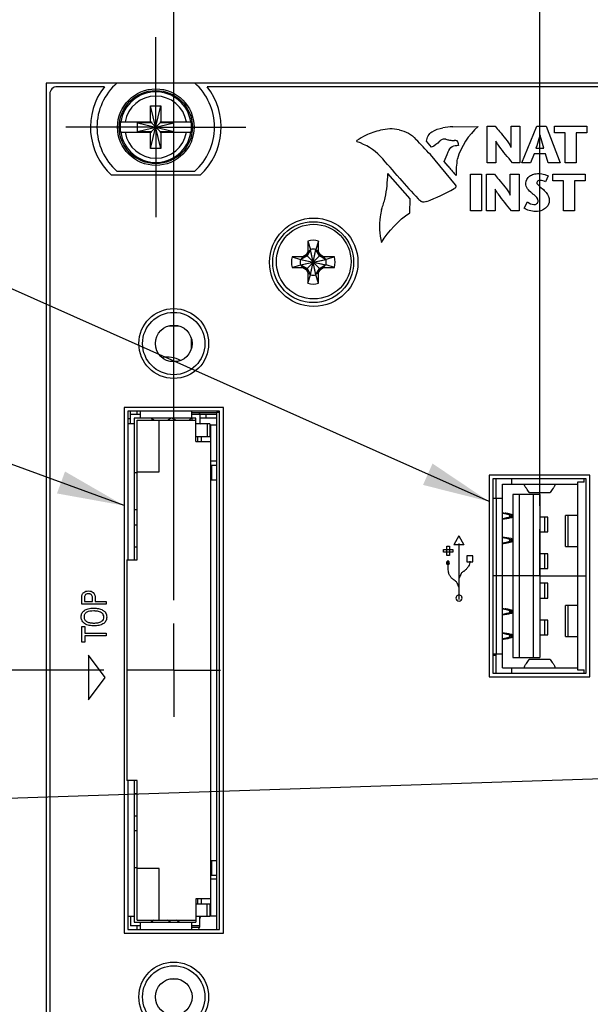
# Model space of a CAD drawing. Header units: inches. Extents: x 0.2 to 16.8, y 0.2 to 10.8.
# Tile 5 of 19: x 5.8 to 7.3, y 5.7 to 8.4. Entities that reach past the tile are written whole.
import ezdxf

# ---------------------------------------------------------------- set-up
doc = ezdxf.new("R2010")
doc.units = ezdxf.units.IN
doc.header["$LTSCALE"] = 0.935
doc.header["$MEASUREMENT"] = 0
doc.linetypes.add('CENTER', pattern=[0.6, 0.375, -0.075, 0.075, -0.075])
doc.linetypes.add('PHANTOM', pattern=[0.8, 0.45, -0.05, 0.1, -0.05, 0.1, -0.05])
doc.layers.get('0').update_dxf_attribs({"linetype": 'CONTINUOUS'})
for name, color, linetype in [('DATUMCURVES', 7, 'CONTINUOUS'), ('DEFAULT_1', 7, 'CENTER'), ('DETAIL', 7, 'CONTINUOUS'), ('DIMENSIONS', 7, 'CONTINUOUS')]:
    doc.layers.add(name, color=color, linetype=linetype)
doc.styles.get("Standard").update_dxf_attribs({"font": 'txt', "width": 0.8})
doc.dimstyles.new('DIMSTYLE_1', dxfattribs={"dimtxt": 0.125, "dimasz": 0.18, "dimexe": 0.18, "dimexo": 0.0625, "dimgap": 0.09, "dimtad": 0, "dimtih": 1, "dimtoh": 1, "dimdec": 3, "dimzin": 4, "dimdsep": 46, "dimtxsty": 'STANDARD', "dimblk": '_FILLED', "dimblk1": '_FILLED', "dimblk2": '_FILLED', "dimcen": 0.09, "dimadec": 0, "dimazin": 0, "dimtp": 0.01, "dimtm": 0.01, "dimtfac": 1, "dimtdec": 3, "dimtofl": 0, "dimtmove": 0, "dimatfit": 3, "dimldrblk": '_FILLED', "dimfxl": 1, "dimtolj": 1, "dimtzin": 4, "dimarcsym": 0})
doc.dimstyles.get("Standard").update_dxf_attribs({"dimtxt": 0.125, "dimasz": 0.18, "dimexe": 0.18, "dimexo": 0.0625, "dimgap": 0.09, "dimtad": 0, "dimtih": 1, "dimtoh": 1, "dimdec": 3, "dimzin": 4, "dimdsep": 46, "dimtxsty": 'STANDARD', "dimblk": '_FILLED', "dimblk1": '_FILLED', "dimblk2": '_FILLED', "dimcen": 0.09, "dimadec": 0, "dimazin": 0, "dimtol": 1, "dimtp": 0.01, "dimtm": 0.01, "dimtfac": 1, "dimtdec": 3, "dimtofl": 0, "dimtmove": 0, "dimatfit": 3, "dimldrblk": '_FILLED', "dimfxl": 1, "dimtolj": 1, "dimtzin": 4, "dimarcsym": 0})

# ---------------------------------------------------------------- blocks, each defined once
blk = doc.blocks.new('*D15')
at = {"layer": 'DIMENSIONS', "color": 2, "linetype": 'CONTINUOUS'}
blk.add_line((7.2109, 7.0846), (7.2109, 8.9298), dxfattribs=at)
at = {"layer": 'DIMENSIONS', "color": 2, "linetype": 'CONTINUOUS', "insert": (7.1484, 8.9923), "char_height": 0.125, "width": 1.325, "attachment_point": 1, "rotation": 90, "line_spacing_factor": 0.9}
blk.add_mtext('1.371{\\Ftxt.shx;\\W1.000000;\\H0.125000; }[34.82]', dxfattribs=at)
blk = doc.blocks.new('_FILLED')
at = {"color": 0, "linetype": 'BYBLOCK'}
blk.add_solid([(0, 0), (-1, 0.174), (-1, -0.174)], dxfattribs=at)
blk = doc.blocks.new('*D16')
at = {"layer": 'DIMENSIONS', "color": 2, "linetype": 'CONTINUOUS'}
blk.add_line((6.2298, 6.8323), (6.2298, 8.9298), dxfattribs=at)
at = {"layer": 'DIMENSIONS', "color": 2, "linetype": 'CONTINUOUS', "insert": (6.1673, 8.9923), "char_height": 0.125, "width": 1.325, "attachment_point": 1, "rotation": 90, "line_spacing_factor": 0.9}
blk.add_mtext('2.352{\\Ftxt.shx;\\W1.000000;\\H0.125000; }[59.74]', dxfattribs=at)
blk = doc.blocks.new('*D19')
at = {"layer": 'DIMENSIONS', "color": 2, "linetype": 'CONTINUOUS'}
blk.add_line((6.0422, 6.6447), (5.1942, 6.6447), dxfattribs=at)
at = {"layer": 'DIMENSIONS', "color": 2, "linetype": 'CONTINUOUS', "insert": (5.1317, 6.7072), "char_height": 0.125, "width": 1.325, "attachment_point": 3, "line_spacing_factor": 0.9}
blk.add_mtext('3.370{\\Ftxt.shx;\\W1.000000;\\H0.125000; }[85.61]', dxfattribs=at)

msp = doc.modelspace()

# ---------------------------------------------------------------- linework, layer by layer
at = {"color": 7, "linetype": 'CONTINUOUS'}
for p, q in [((5.8877, 8.2173), (5.8877, 3.1503)), ((6.0779, 8.2173), (5.8877, 8.2173)), ((6.0442, 8.2076), (5.9177, 8.2076)), ((6.0779, 8.2178), (6.2854, 8.2178)), ((8.4779, 8.2173), (6.2854, 8.2173)), ((8.4442, 8.2076), (6.3192, 8.2076)), ((5.8977, 8.1876), (5.8977, 3.1803)), ((6.1679, 8.0422), (6.1954, 8.1564)), ((6.1679, 8.1131), (6.1679, 8.1564)), ((6.1954, 8.0422), (6.1679, 8.1564)), ((6.1679, 8.1564), (6.1954, 8.1564)), ((6.1954, 8.1564), (6.1954, 8.1131)), ((6.087, 8.1131), (6.1699, 8.1131)), ((6.1331, 8.0876), (6.1331, 8.111)), ((6.1331, 8.111), (6.2302, 8.0876)), ((6.1699, 8.111), (6.1331, 8.111)), ((6.1331, 8.0876), (6.2302, 8.111)), ((6.1699, 8.1131), (6.1699, 8.111)), ((6.1699, 8.0876), (6.1934, 8.111)), ((6.1934, 8.0876), (6.1699, 8.111)), ((6.1934, 8.1131), (6.1934, 8.111)), ((6.1934, 8.1131), (6.2763, 8.1131)), ((6.2302, 8.111), (6.1934, 8.111)), ((6.2302, 8.0876), (6.2302, 8.111)), ((6.087, 8.0855), (6.1699, 8.0855)), ((6.1331, 8.0876), (6.1699, 8.0876)), ((6.1679, 8.0422), (6.1679, 8.0855)), ((6.1699, 8.0855), (6.1699, 8.0876)), ((6.1934, 8.0855), (6.1934, 8.0876)), ((6.1934, 8.0876), (6.2302, 8.0876)), ((6.1934, 8.0855), (6.2763, 8.0855)), ((6.1954, 8.0855), (6.1954, 8.0422)), ((6.1954, 8.0422), (6.1679, 8.0422)), ((6.3002, 7.9705), (6.0632, 7.9705)), ((6.2854, 7.9808), (6.0779, 7.9808)), ((6.5888, 7.7942), (6.5888, 7.7651)), ((6.5888, 7.7942), (6.5961, 7.7719)), ((6.618, 7.7942), (6.6107, 7.7719)), ((6.618, 7.7651), (6.618, 7.7942)), ((6.5868, 7.7543), (6.5706, 7.7449)), ((6.5841, 7.7569), (6.5759, 7.7522)), ((6.5888, 7.7651), (6.5841, 7.7569)), ((6.5841, 7.7183), (6.6227, 7.7569)), ((6.6227, 7.7183), (6.5841, 7.7569)), ((6.5961, 7.7705), (6.5868, 7.7543)), ((6.5888, 7.7651), (6.5961, 7.7705)), ((6.5961, 7.7033), (6.6107, 7.7719)), ((6.5961, 7.7719), (6.5961, 7.7705)), ((6.6107, 7.7033), (6.5961, 7.7719)), ((6.5961, 7.7048), (6.6107, 7.7705)), ((6.6107, 7.7048), (6.5961, 7.7705)), ((6.6107, 7.7705), (6.6107, 7.7719)), ((6.6201, 7.7543), (6.6107, 7.7705)), ((6.618, 7.7651), (6.6107, 7.7705)), ((6.6227, 7.7569), (6.618, 7.7651)), ((6.6363, 7.7449), (6.6201, 7.7543)), ((6.6309, 7.7522), (6.6227, 7.7569)), ((6.5468, 7.7522), (6.5691, 7.7449)), ((6.5759, 7.7522), (6.5468, 7.7522)), ((6.5468, 7.723), (6.5691, 7.7303)), ((6.5691, 7.7449), (6.6377, 7.7303)), ((6.5691, 7.7303), (6.6377, 7.7449)), ((6.5706, 7.7449), (6.5691, 7.7449)), ((6.5691, 7.7303), (6.5706, 7.7303)), ((6.5759, 7.7522), (6.5706, 7.7449)), ((6.5706, 7.7449), (6.6363, 7.7303)), ((6.5706, 7.7303), (6.6363, 7.7449)), ((6.5759, 7.723), (6.5706, 7.7303)), ((6.5706, 7.7303), (6.5868, 7.721)), ((6.6201, 7.721), (6.6363, 7.7303)), ((6.6309, 7.7522), (6.6363, 7.7449)), ((6.66, 7.7522), (6.6309, 7.7522)), ((6.6309, 7.723), (6.6363, 7.7303)), ((6.6377, 7.7449), (6.6363, 7.7449)), ((6.6363, 7.7303), (6.6377, 7.7303)), ((6.66, 7.7522), (6.6377, 7.7449)), ((6.66, 7.723), (6.6377, 7.7303)), ((6.5468, 7.723), (6.5759, 7.723)), ((6.5759, 7.723), (6.5841, 7.7183)), ((6.5841, 7.7183), (6.5888, 7.7101)), ((6.5868, 7.721), (6.5961, 7.7048)), ((6.5888, 7.7101), (6.5888, 7.681)), ((6.5888, 7.7101), (6.5961, 7.7048)), ((6.5888, 7.681), (6.5961, 7.7033)), ((6.5961, 7.7048), (6.5961, 7.7033)), ((6.6107, 7.7048), (6.6201, 7.721)), ((6.618, 7.7101), (6.6107, 7.7048)), ((6.6107, 7.7033), (6.6107, 7.7048)), ((6.618, 7.681), (6.6107, 7.7033)), ((6.618, 7.7101), (6.6227, 7.7183)), ((6.618, 7.681), (6.618, 7.7101)), ((6.6227, 7.7183), (6.6309, 7.723)), ((6.6309, 7.723), (6.66, 7.723)), ((6.2392, 7.4715), (6.2204, 7.4715)), ((6.0968, 7.3487), (6.0968, 5.9407)), ((6.3628, 7.3487), (6.0968, 7.3487)), ((6.1068, 7.3387), (6.1068, 6.94)), ((6.3528, 7.3387), (6.1068, 7.3387)), ((6.1142, 7.3042), (6.1142, 7.3387)), ((6.132, 7.3298), (6.132, 7.3387)), ((6.1398, 7.3387), (6.1398, 7.3199)), ((6.2776, 7.3387), (6.2776, 7.3199)), ((6.3444, 7.3337), (6.2776, 7.3337)), ((6.2993, 7.3317), (6.2993, 7.3042)), ((6.3528, 5.9507), (6.3528, 7.3387)), ((6.3628, 5.9407), (6.3628, 7.3487)), ((6.1068, 7.3193), (6.1142, 7.3193)), ((6.1398, 7.3298), (6.1142, 7.3298)), ((6.1241, 7.3199), (6.1241, 6.94)), ((6.2894, 7.3199), (6.1241, 7.3199)), ((6.132, 6.94), (6.132, 7.314)), ((6.132, 7.314), (6.2894, 7.314)), ((6.1766, 7.314), (6.1693, 7.3199)), ((6.1713, 7.3183), (6.1713, 7.314)), ((6.191, 7.1762), (6.191, 7.314)), ((6.2133, 7.314), (6.2207, 7.3199)), ((6.2186, 7.314), (6.2186, 7.3183)), ((6.235, 7.314), (6.2247, 7.3199)), ((6.2324, 7.3155), (6.2324, 7.314)), ((6.2717, 7.314), (6.2761, 7.3199)), ((6.2796, 7.3189), (6.2754, 7.3189)), ((6.3444, 7.3298), (6.2776, 7.3298)), ((6.2796, 7.314), (6.2796, 7.3189)), ((6.2894, 7.2569), (6.2894, 7.3199)), ((6.3444, 7.3199), (6.2993, 7.3199)), ((6.317, 7.3199), (6.317, 7.3298)), ((6.1241, 7.3042), (6.1068, 7.3042)), ((6.3268, 7.3042), (6.2894, 7.3042)), ((6.319, 7.3042), (6.319, 7.2707)), ((6.3268, 7.3042), (6.3268, 7.2707)), ((6.3268, 7.3022), (6.3444, 7.3022)), ((6.3268, 7.2825), (6.3288, 7.2825)), ((6.3288, 5.9873), (6.3288, 7.3022)), ((6.2894, 7.2707), (6.3288, 7.2707)), ((6.2894, 7.2569), (6.3288, 7.2569)), ((6.2934, 7.2707), (6.2934, 7.2569)), ((6.3032, 7.2707), (6.3032, 7.2569)), ((6.3444, 7.2048), (6.3288, 7.2048)), ((6.132, 7.1733), (6.1241, 7.1733)), ((6.132, 7.1762), (6.191, 7.1762)), ((6.3288, 7.1943), (6.3444, 7.1943)), ((6.3308, 7.1943), (6.3308, 7.1549)), ((6.3288, 7.1549), (6.3444, 7.1549)), ((7.0747, 7.1673), (7.0747, 6.6273)), ((7.3447, 7.1673), (7.0747, 7.1673)), ((7.085, 7.1569), (7.085, 6.6369)), ((7.335, 7.1569), (7.085, 7.1569)), ((7.0936, 7.1058), (7.0936, 7.1569)), ((7.1349, 7.1569), (7.1349, 7.1432)), ((7.3117, 7.1485), (7.3117, 6.6457)), ((7.329, 7.1485), (7.3117, 7.1485)), ((7.329, 7.1485), (7.329, 7.1569)), ((7.335, 6.6369), (7.335, 7.1569)), ((7.3447, 6.6273), (7.3447, 7.1673)), ((7.1101, 6.6511), (7.1101, 7.1432)), ((7.1101, 7.1432), (7.3117, 7.1432)), ((7.1824, 7.1204), (7.182, 7.1208)), ((7.182, 7.1208), (7.2382, 7.1208)), ((7.1824, 7.1204), (7.2379, 7.1204)), ((7.2379, 7.1204), (7.2382, 7.1208)), ((7.085, 7.1058), (7.1101, 7.1058)), ((7.0944, 6.6885), (7.0944, 7.1058)), ((7.1377, 7.1156), (7.1377, 6.6786)), ((7.2101, 7.1156), (7.1377, 7.1156)), ((7.155, 7.1156), (7.155, 6.6786)), ((7.1928, 7.1156), (7.1928, 6.6786)), ((7.2101, 7.1156), (7.2101, 6.6786)), ((6.132, 7.0739), (6.1241, 7.0739)), ((7.1101, 7.0654), (7.1172, 7.0654)), ((7.1101, 7.0653), (7.116, 7.0643)), ((7.1169, 7.0641), (7.1298, 7.0612)), ((7.1298, 7.0554), (7.1298, 7.0612)), ((7.1298, 7.0612), (7.1377, 7.0612)), ((7.1307, 7.0629), (7.1302, 7.063)), ((7.1377, 7.0612), (7.1307, 7.0629)), ((7.1331, 7.0561), (7.1377, 7.0561)), ((7.2318, 7.0546), (7.2101, 7.0546)), ((7.224, 7.0152), (7.224, 7.0546)), ((7.2318, 7.0152), (7.2318, 7.0546)), ((7.279, 6.9759), (7.279, 7.0593)), ((7.3117, 7.0593), (7.279, 7.0593)), ((7.2858, 7.0593), (7.2858, 6.9759)), ((6.1241, 7.0345), (6.132, 7.0345)), ((7.2101, 7.0152), (7.2318, 7.0152)), ((7.1298, 6.9892), (7.1169, 6.9863)), ((7.1298, 6.9892), (7.1298, 6.9951)), ((7.1377, 6.9892), (7.1298, 6.9892)), ((7.1307, 6.9875), (7.1377, 6.9892)), ((7.1377, 6.9943), (7.1331, 6.9943)), ((6.1241, 6.9754), (6.132, 6.9754)), ((7.116, 6.9861), (7.1101, 6.9852)), ((7.1172, 6.9851), (7.1101, 6.9851)), ((7.1302, 6.9874), (7.1307, 6.9875)), ((7.279, 6.9759), (7.3117, 6.9759)), ((6.1044, 6.94), (6.1044, 6.3495)), ((6.1044, 6.94), (6.132, 6.94)), ((7.2318, 6.9562), (7.2101, 6.9562)), ((7.224, 6.9168), (7.224, 6.9562)), ((7.2318, 6.9168), (7.2318, 6.9562)), ((7.2101, 6.9168), (7.2318, 6.9168)), ((7.2318, 6.8775), (7.2101, 6.8775)), ((7.224, 6.8381), (7.224, 6.8775)), ((7.2318, 6.8381), (7.2318, 6.8775)), ((7.2101, 6.8381), (7.2318, 6.8381)), ((7.1101, 6.8091), (7.1172, 6.8091)), ((7.1101, 6.809), (7.116, 6.808)), ((7.1169, 6.8078), (7.1298, 6.8049)), ((7.1298, 6.7991), (7.1298, 6.8049)), ((7.1298, 6.8049), (7.1377, 6.8049)), ((7.1307, 6.8066), (7.1302, 6.8067)), ((7.1377, 6.8049), (7.1307, 6.8066)), ((7.279, 6.7349), (7.279, 6.8184)), ((7.3117, 6.8184), (7.279, 6.8184)), ((7.2858, 6.8184), (7.2858, 6.7349)), ((7.1331, 6.7998), (7.1377, 6.7998)), ((7.2318, 6.779), (7.2101, 6.779)), ((7.224, 6.7397), (7.224, 6.779)), ((7.2318, 6.7397), (7.2318, 6.779)), ((7.116, 6.7298), (7.1101, 6.7289)), ((7.1172, 6.7288), (7.1101, 6.7288)), ((7.1298, 6.7329), (7.1169, 6.73)), ((7.1298, 6.7329), (7.1298, 6.7388)), ((7.1377, 6.7329), (7.1298, 6.7329)), ((7.1302, 6.7311), (7.1307, 6.7312)), ((7.1307, 6.7312), (7.1377, 6.7329)), ((7.1377, 6.738), (7.1331, 6.738)), ((7.2101, 6.7397), (7.2318, 6.7397)), ((7.279, 6.7349), (7.3117, 6.7349)), ((7.085, 6.6885), (7.1101, 6.6885)), ((7.0936, 6.6369), (7.0936, 6.6885)), ((7.1377, 6.6786), (7.2101, 6.6786)), ((7.1824, 6.6738), (7.182, 6.6735)), ((7.2382, 6.6735), (7.182, 6.6735)), ((7.2379, 6.6738), (7.1824, 6.6738)), ((7.2379, 6.6738), (7.2382, 6.6735)), ((7.1101, 6.6511), (7.3117, 6.6511)), ((7.1349, 6.6511), (7.1349, 6.6369)), ((7.3117, 6.6457), (7.329, 6.6457)), ((7.329, 6.6369), (7.329, 6.6457)), ((7.0747, 6.6273), (7.3447, 6.6273)), ((7.085, 6.6369), (7.335, 6.6369)), ((6.132, 6.3495), (6.1044, 6.3495)), ((6.1068, 6.3495), (6.1068, 5.9507)), ((6.1241, 6.3495), (6.1241, 5.9695)), ((6.132, 5.9754), (6.132, 6.3495)), ((6.132, 6.314), (6.1241, 6.314)), ((6.1241, 6.255), (6.132, 6.255)), ((6.1241, 6.2156), (6.132, 6.2156)), ((6.3288, 6.1352), (6.3444, 6.1352)), ((6.3308, 6.1352), (6.3308, 6.0958)), ((6.1241, 6.1162), (6.132, 6.1162)), ((6.191, 6.1132), (6.132, 6.1132)), ((6.191, 5.9754), (6.191, 6.1132)), ((6.3288, 6.0958), (6.3444, 6.0958)), ((6.3444, 6.0847), (6.3288, 6.0847)), ((6.2894, 6.0325), (6.2894, 5.9695)), ((6.3288, 6.0325), (6.2894, 6.0325)), ((6.2894, 6.0188), (6.3288, 6.0188)), ((6.2934, 6.0325), (6.2934, 6.0188)), ((6.3032, 6.0325), (6.3032, 6.0188)), ((6.319, 5.9853), (6.319, 6.0188)), ((6.3268, 6.0188), (6.3268, 5.9853)), ((6.3288, 6.0069), (6.3268, 6.0069)), ((6.3275, 5.9991), (6.3268, 5.9991)), ((6.3268, 5.9873), (6.3444, 5.9873)), ((6.3275, 5.9873), (6.3275, 5.9991)), ((6.1241, 5.9853), (6.1068, 5.9853)), ((6.1142, 5.9853), (6.1142, 5.9597)), ((6.1241, 5.9695), (6.2894, 5.9695)), ((6.132, 5.9754), (6.2894, 5.9754)), ((6.1398, 5.9695), (6.1398, 5.9507)), ((6.1766, 5.9754), (6.1693, 5.9695)), ((6.1713, 5.9754), (6.1713, 5.9712)), ((6.2207, 5.9695), (6.2133, 5.9754)), ((6.2186, 5.9712), (6.2186, 5.9754)), ((6.2443, 5.9695), (6.237, 5.9754)), ((6.2422, 5.9712), (6.2422, 5.9754)), ((6.2776, 5.9695), (6.2776, 5.9507)), ((6.3268, 5.9853), (6.2894, 5.9853)), ((6.2993, 5.9577), (6.2993, 5.9853)), ((6.0968, 5.9407), (6.3628, 5.9407)), ((6.1068, 5.9507), (6.3528, 5.9507)), ((6.1398, 5.9597), (6.1142, 5.9597)), ((6.132, 5.9507), (6.132, 5.9597)), ((6.2993, 5.9597), (6.2776, 5.9597)), ((6.2989, 5.9558), (6.2776, 5.9558)), ((6.2204, 5.818), (6.2392, 5.818))]:
    msp.add_line(p, q, dxfattribs=at)
at = {"color": 3, "linetype": 'CONTINUOUS'}
for p, q in [((6.2174, 7.5672), (6.2423, 7.5672)), ((6.2767, 7.5343), (6.2767, 7.5052)), ((6.3444, 7.3354), (6.3444, 5.9507)), ((6.3528, 7.3354), (6.3444, 7.3354)), ((7.085, 6.6847), (7.0936, 6.6847))]:
    msp.add_line(p, q, dxfattribs=at)
at = {"color": 7, "linetype": 'CONTINUOUS'}
for centre, radius in [((6.1817, 8.0993), 0.1025), ((6.1817, 8.0993), 0.098), ((6.6047, 7.7373), 0.1185), ((6.6034, 7.7376), 0.1083), ((6.6047, 7.7391), 0.1), ((6.2298, 7.5197), 0.0935), ((6.2298, 7.5197), 0.0835), ((6.2298, 7.5197), 0.0492), ((6.2298, 5.7697), 0.0935), ((6.2298, 5.7697), 0.0835), ((6.2298, 5.7697), 0.0492)]:
    msp.add_circle(centre, radius, dxfattribs=at)
for centre, radius, start, end in [((5.9177, 8.1876), 0.02, 90, 180), ((6.1817, 8.0993), 0.175, 141.7868, 227.3792), ((6.1817, 8.0993), 0.1575, 131.203, 228.797), ((6.1817, 8.0993), 0.1575, 311.203, 48.797), ((6.1817, 8.0993), 0.175, 312.6208, 38.2132), ((6.1817, 8.0993), 0.0947, 8.3637, 171.6363), ((6.1817, 8.0993), 0.0832, 9.5336, 170.4664), ((6.1817, 8.0993), 0.0956, 171.7166, 188.2834), ((6.1817, 8.0993), 0.0956, 351.7166, 8.2834), ((6.1817, 8.0993), 0.0947, 188.3637, 351.6363), ((6.1817, 8.0993), 0.0832, 189.5336, 350.4664), ((6.6034, 7.7376), 0.0585, 75.5723, 104.4277), ((6.6034, 7.7376), 0.0351, 78.0164, 101.9836), ((6.6034, 7.7376), 0.0585, 165.5723, 194.4277), ((6.6034, 7.7376), 0.0351, 168.0164, 191.9836), ((6.6034, 7.7376), 0.0351, 348.0164, 11.9836), ((6.6034, 7.7376), 0.0585, 345.5723, 14.4277), ((6.6034, 7.7376), 0.0351, 258.0164, 281.9836), ((6.6034, 7.7376), 0.0585, 255.5723, 284.4277), ((6.2137, 7.4144), 0.0689, 60.2816, 102.1991), ((6.2914, 7.3317), 0.00787, 0, 14.9217), ((6.3072, 7.3101), 0.00787, 202.6838, 229.3836), ((7.0531, 7.3642), 0.3182, 280.3224, 284.5555), ((7.0669, 7.3557), 0.3096, 278.015, 282.4448), ((7.0915, 6.9347), 0.1319, 78.8926, 79.3205), ((7.0635, 7.3718), 0.326, 282.4242, 283.1459), ((7.0667, 6.6936), 0.3108, 77.5637, 81.9766), ((7.0534, 6.6878), 0.3167, 75.4342, 79.6879), ((7.0635, 6.6787), 0.326, 76.8541, 77.5758), ((7.0915, 7.1157), 0.1319, 280.6796, 281.1074), ((7.0915, 6.6784), 0.1319, 78.8926, 79.3205), ((7.0531, 7.1079), 0.3182, 280.3224, 284.5555), ((7.0669, 7.0994), 0.3096, 278.015, 282.4448), ((7.0635, 7.1155), 0.326, 282.4242, 283.1459), ((7.0667, 6.4373), 0.3108, 77.5637, 81.9766), ((7.0534, 6.4315), 0.3167, 75.4342, 79.6879), ((7.0915, 6.8594), 0.1319, 280.6796, 281.1074), ((7.0635, 6.4224), 0.326, 76.8541, 77.5758), ((6.3072, 5.9794), 0.00787, 135, 180), ((6.2914, 5.9577), 0.00787, 296.2363, 360)]:
    msp.add_arc(centre, radius, start, end, dxfattribs=at)
for points, knots in [([(7.182, 7.1208), (7.1811, 7.1228), (7.1785, 7.1265), (7.175, 7.1309), (7.1723, 7.1346), (7.1702, 7.1382), (7.1692, 7.1411), (7.1692, 7.143)], [0, 0, 0, 0, 0.252922, 0.522366, 0.653503, 0.777575, 1, 1, 1, 1]), ([(7.251, 7.143), (7.251, 7.1411), (7.25, 7.1382), (7.2479, 7.1346), (7.2452, 7.1309), (7.2417, 7.1265), (7.2391, 7.1228), (7.2382, 7.1208)], [0, 0, 0, 0, 0.222425, 0.346497, 0.477634, 0.747078, 1, 1, 1, 1]), ([(7.11, 7.0672), (7.1104, 7.067), (7.1113, 7.0666), (7.1137, 7.0659), (7.1157, 7.0655), (7.1172, 7.0654)], [0, 0, 0, 0, 0.165172, 0.391879, 1, 1, 1, 1]), ([(7.1302, 7.063), (7.1291, 7.0632), (7.1248, 7.0642), (7.1205, 7.065), (7.1172, 7.0654)], [0, 0, 0, 0, 0.251398, 1, 1, 1, 1]), ([(7.1298, 7.0612), (7.1306, 7.061), (7.1321, 7.0606), (7.1338, 7.0599), (7.1348, 7.0593), (7.1354, 7.0588), (7.1357, 7.0583), (7.1357, 7.058)], [0, 0, 0, 0, 0.36542, 0.656758, 0.771126, 0.864699, 1, 1, 1, 1]), ([(7.1357, 7.058), (7.1357, 7.0578), (7.1356, 7.0574), (7.135, 7.0569), (7.1341, 7.0565), (7.1335, 7.0562), (7.1331, 7.0561)], [0, 0, 0, 0, 0.163749, 0.371128, 0.648257, 1, 1, 1, 1]), ([(7.1357, 6.9925), (7.1357, 6.9921), (7.1354, 6.9916), (7.1348, 6.9911), (7.1338, 6.9905), (7.1321, 6.9898), (7.1306, 6.9894), (7.1298, 6.9892)], [0, 0, 0, 0, 0.13528, 0.228842, 0.3432, 0.634565, 1, 1, 1, 1]), ([(7.1331, 6.9943), (7.1335, 6.9942), (7.1341, 6.994), (7.135, 6.9935), (7.1356, 6.9931), (7.1357, 6.9926), (7.1357, 6.9925)], [0, 0, 0, 0, 0.351759, 0.628872, 0.836247, 1, 1, 1, 1]), ([(7.11, 6.9832), (7.1104, 6.9834), (7.1113, 6.9838), (7.1137, 6.9845), (7.1157, 6.9849), (7.1172, 6.9851)], [0, 0, 0, 0, 0.165177, 0.391889, 1, 1, 1, 1]), ([(7.1172, 6.9851), (7.1183, 6.9852), (7.1226, 6.9858), (7.127, 6.9867), (7.1302, 6.9874)], [0, 0, 0, 0, 0.248754, 1, 1, 1, 1]), ([(7.11, 6.8109), (7.1104, 6.8107), (7.1113, 6.8103), (7.1137, 6.8096), (7.1157, 6.8092), (7.1172, 6.8091)], [0, 0, 0, 0, 0.165172, 0.391879, 1, 1, 1, 1]), ([(7.1302, 6.8067), (7.1291, 6.8069), (7.1248, 6.8079), (7.1205, 6.8087), (7.1172, 6.8091)], [0, 0, 0, 0, 0.251398, 1, 1, 1, 1]), ([(7.1298, 6.8049), (7.1306, 6.8047), (7.1321, 6.8043), (7.1338, 6.8036), (7.1348, 6.803), (7.1354, 6.8025), (7.1357, 6.802), (7.1357, 6.8017)], [0, 0, 0, 0, 0.36542, 0.656758, 0.771126, 0.864699, 1, 1, 1, 1]), ([(7.1357, 6.8017), (7.1357, 6.8015), (7.1356, 6.8011), (7.135, 6.8006), (7.1341, 6.8002), (7.1335, 6.7999), (7.1331, 6.7998)], [0, 0, 0, 0, 0.163749, 0.371128, 0.648257, 1, 1, 1, 1]), ([(7.11, 6.7269), (7.1104, 6.7271), (7.1113, 6.7275), (7.1137, 6.7282), (7.1157, 6.7286), (7.1172, 6.7288)], [0, 0, 0, 0, 0.165177, 0.391889, 1, 1, 1, 1]), ([(7.1172, 6.7288), (7.1183, 6.7289), (7.1226, 6.7295), (7.127, 6.7304), (7.1302, 6.7311)], [0, 0, 0, 0, 0.248754, 1, 1, 1, 1]), ([(7.1357, 6.7362), (7.1357, 6.7358), (7.1354, 6.7353), (7.1348, 6.7348), (7.1338, 6.7342), (7.1321, 6.7335), (7.1306, 6.7331), (7.1298, 6.7329)], [0, 0, 0, 0, 0.13528, 0.228842, 0.3432, 0.634565, 1, 1, 1, 1]), ([(7.1331, 6.738), (7.1335, 6.7379), (7.1341, 6.7377), (7.135, 6.7372), (7.1356, 6.7368), (7.1357, 6.7363), (7.1357, 6.7362)], [0, 0, 0, 0, 0.351759, 0.628872, 0.836247, 1, 1, 1, 1]), ([(7.1692, 6.6512), (7.1692, 6.6532), (7.1702, 6.6561), (7.1723, 6.6597), (7.175, 6.6634), (7.1785, 6.6677), (7.1811, 6.6715), (7.182, 6.6735)], [0, 0, 0, 0, 0.222425, 0.346497, 0.477634, 0.747078, 1, 1, 1, 1]), ([(7.2382, 6.6735), (7.2391, 6.6715), (7.2417, 6.6677), (7.2452, 6.6634), (7.2479, 6.6597), (7.25, 6.6561), (7.251, 6.6532), (7.251, 6.6512)], [0, 0, 0, 0, 0.252922, 0.522366, 0.653503, 0.777575, 1, 1, 1, 1])]:
    msp.add_open_spline(points, degree=3, knots=knots, dxfattribs=at)
at = {"layer": 'DATUMCURVES', "color": 40, "linetype": 'CONTINUOUS'}
for p, q in [((6.9507, 8.0971), (6.9505, 8.0974)), ((6.9774, 8.1), (6.9776, 8.0999)), ((6.9776, 8.0999), (7.0453, 8.101)), ((7.0692, 8.004), (7.0692, 8.1022)), ((7.0692, 8.1022), (7.0907, 8.1022)), ((7.1334, 8.0459), (7.1334, 8.1022)), ((7.1334, 8.1022), (7.1567, 8.1022)), ((7.1567, 8.1022), (7.1567, 8.004)), ((7.1625, 8.004), (7.2025, 8.1022)), ((7.2025, 8.1022), (7.2273, 8.1022)), ((7.2273, 8.1022), (7.2647, 8.004)), ((7.2501, 8.0838), (7.2501, 8.1022)), ((7.2501, 8.1022), (7.3364, 8.1022)), ((7.3364, 8.1022), (7.3364, 8.0838)), ((6.7436, 8.0771), (6.7438, 8.0771)), ((6.784, 8.0907), (6.7838, 8.0908)), ((6.8337, 8.0918), (6.8337, 8.0919)), ((6.9216, 8.0871), (6.9218, 8.0868)), ((7.2112, 8.078), (7.2109, 8.078)), ((7.2785, 8.0838), (7.2501, 8.0838)), ((7.2785, 8.004), (7.2785, 8.0838)), ((7.3081, 8.0838), (7.3081, 8.004)), ((7.3364, 8.0838), (7.3081, 8.0838)), ((6.7206, 8.0631), (6.7205, 8.0631)), ((6.7213, 8.0598), (6.7214, 8.0598)), ((6.8785, 8.0665), (6.8786, 8.0665)), ((6.9205, 8.0458), (6.9068, 8.0618)), ((6.9205, 8.0457), (6.9205, 8.0458)), ((6.9419, 8.0614), (6.9419, 8.0613)), ((6.949, 8.0659), (6.949, 8.0659)), ((6.9588, 8.0668), (6.9588, 8.0669)), ((6.9686, 8.0644), (6.9685, 8.0644)), ((6.9758, 8.0473), (6.9757, 8.0474)), ((6.9815, 8.0638), (6.9814, 8.0636)), ((6.989, 8.0622), (6.989, 8.0623)), ((6.9924, 8.0506), (6.9927, 8.0506)), ((6.9927, 8.0506), (6.9928, 8.0505)), ((7.0925, 8.0615), (7.0925, 8.004)), ((7.0928, 8.0615), (7.0925, 8.0615)), ((7.1331, 8.0459), (7.1334, 8.0459)), ((6.7828, 8.0213), (6.7829, 8.0212)), ((6.9172, 8.0258), (6.9171, 8.0257)), ((6.9171, 8.0257), (6.9837, 7.9451)), ((6.9651, 8.033), (6.9649, 8.0329)), ((7.1951, 8.0274), (7.1857, 8.004)), ((7.2255, 8.0274), (7.1951, 8.0274)), ((7.2001, 8.043), (7.2208, 8.043)), ((7.2332, 8.004), (7.2255, 8.0274)), ((6.9645, 7.9951), (6.954, 8.0072)), ((6.9645, 7.9949), (6.9645, 7.9951)), ((6.9895, 8.0142), (6.9894, 8.0142)), ((7.0925, 8.004), (7.0692, 8.004)), ((7.1567, 8.004), (7.1369, 8.004)), ((7.1857, 8.004), (7.1625, 8.004)), ((7.2647, 8.004), (7.2332, 8.004)), ((7.3081, 8.004), (7.2785, 8.004)), ((6.8628, 7.9069), (6.8031, 7.9747)), ((6.9865, 7.97), (6.9839, 7.9727)), ((6.9863, 7.97), (6.9865, 7.97)), ((7.0249, 7.8753), (7.0249, 7.9735)), ((7.0249, 7.9735), (7.0545, 7.9735)), ((7.0545, 7.9735), (7.0545, 7.8753)), ((7.0673, 7.8753), (7.0673, 7.9735)), ((7.0673, 7.9735), (7.0887, 7.9735)), ((7.1314, 7.9173), (7.1314, 7.9735)), ((7.1314, 7.9735), (7.1547, 7.9735)), ((7.1547, 7.9735), (7.1547, 7.8753)), ((7.233, 7.9685), (7.2254, 7.9531)), ((7.2452, 7.9552), (7.2452, 7.9735)), ((7.2452, 7.9735), (7.3315, 7.9735)), ((7.3315, 7.9735), (7.3315, 7.9552)), ((6.8351, 7.962), (6.835, 7.962)), ((6.9837, 7.9451), (6.9838, 7.9451)), ((6.9838, 7.9451), (6.9854, 7.9422)), ((6.9854, 7.9422), (6.9852, 7.9424)), ((7.2736, 7.9552), (7.2452, 7.9552)), ((7.2736, 7.8753), (7.2736, 7.9552)), ((7.3032, 7.9552), (7.3032, 7.8753)), ((7.3315, 7.9552), (7.3032, 7.9552)), ((6.9813, 7.9347), (6.9813, 7.9347)), ((6.985, 7.9376), (6.9851, 7.9376)), ((7.0906, 7.9329), (7.0906, 7.8753)), ((7.0908, 7.9329), (7.0906, 7.9329)), ((7.1311, 7.9173), (7.1314, 7.9173)), ((6.7963, 7.9096), (6.7961, 7.9096)), ((6.862, 7.8702), (6.8628, 7.9069)), ((6.8844, 7.9073), (6.8844, 7.9073)), ((6.8936, 7.9), (6.8936, 7.9001)), ((6.9076, 7.9001), (6.9077, 7.9001)), ((6.9077, 7.9001), (6.9077, 7.9001)), ((7.1683, 7.8825), (7.1773, 7.8988)), ((6.7826, 7.8593), (6.7826, 7.8593)), ((6.7866, 7.8791), (6.7867, 7.879)), ((6.862, 7.8702), (6.862, 7.8702)), ((7.0545, 7.8753), (7.0249, 7.8753)), ((7.0906, 7.8753), (7.0673, 7.8753)), ((7.1547, 7.8753), (7.1349, 7.8753)), ((7.3032, 7.8753), (7.2736, 7.8753)), ((6.7864, 7.7901), (6.7863, 7.7901)), ((6.9937, 7.0043), (6.9804, 6.9803)), ((6.9937, 7.0043), (7.0069, 6.9803)), ((6.9523, 6.9608), (6.9523, 6.9678)), ((6.9523, 6.9678), (6.9773, 6.9678)), ((6.9613, 6.9518), (6.9613, 6.9768)), ((6.9613, 6.9768), (6.9683, 6.9768)), ((6.9683, 6.9768), (6.9683, 6.9518)), ((6.9773, 6.9678), (6.9773, 6.9608)), ((7.0069, 6.9803), (6.9804, 6.9803)), ((6.994, 6.8342), (6.994, 6.9843)), ((6.9773, 6.9608), (6.9523, 6.9608)), ((6.9683, 6.9518), (6.9613, 6.9518)), ((6.9646, 6.9307), (6.9646, 6.9398)), ((7.0151, 6.9509), (7.0151, 6.9349)), ((7.031, 6.9509), (7.0151, 6.9509)), ((7.0233, 6.937), (7.0227, 6.933)), ((7.031, 6.9349), (7.031, 6.9509)), ((6.9648, 6.9235), (6.9646, 6.9307)), ((6.965, 6.9177), (6.9648, 6.9235)), ((6.9652, 6.9132), (6.965, 6.9177)), ((6.9655, 6.9097), (6.9652, 6.9132)), ((6.9659, 6.907), (6.9655, 6.9097)), ((7.0065, 6.9094), (7.0054, 6.9087)), ((7.0078, 6.9103), (7.0065, 6.9094)), ((7.009, 6.9113), (7.0078, 6.9103)), ((7.0103, 6.9123), (7.009, 6.9113)), ((7.0116, 6.9134), (7.0103, 6.9123)), ((7.013, 6.9147), (7.0116, 6.9134)), ((7.0144, 6.9162), (7.013, 6.9147)), ((7.0157, 6.9177), (7.0144, 6.9162)), ((7.0151, 6.9349), (7.031, 6.9349)), ((7.0171, 6.9195), (7.0157, 6.9177)), ((7.0183, 6.9214), (7.0171, 6.9195)), ((7.0196, 6.9238), (7.0183, 6.9214)), ((7.0208, 6.9265), (7.0196, 6.9238)), ((7.0218, 6.9295), (7.0208, 6.9265)), ((7.0227, 6.933), (7.0218, 6.9295)), ((6.9665, 6.9048), (6.9659, 6.907)), ((6.967, 6.903), (6.9665, 6.9048)), ((6.9677, 6.9013), (6.967, 6.903)), ((6.9684, 6.8996), (6.9677, 6.9013)), ((6.9692, 6.8981), (6.9684, 6.8996)), ((6.9702, 6.8967), (6.9692, 6.8981)), ((6.971, 6.8953), (6.9702, 6.8967)), ((6.9721, 6.894), (6.971, 6.8953)), ((6.9731, 6.8927), (6.9721, 6.894)), ((6.9742, 6.8915), (6.9731, 6.8927)), ((6.9753, 6.8905), (6.9742, 6.8915)), ((6.9778, 6.8884), (6.9753, 6.8905)), ((6.979, 6.8876), (6.9778, 6.8884)), ((6.9802, 6.8867), (6.979, 6.8876)), ((6.9814, 6.8858), (6.9802, 6.8867)), ((6.9837, 6.8842), (6.9814, 6.8858)), ((6.9848, 6.8835), (6.9837, 6.8842)), ((6.9858, 6.8826), (6.9848, 6.8835)), ((6.9961, 6.8953), (6.9947, 6.8909)), ((6.9975, 6.8988), (6.9961, 6.8953)), ((6.9988, 6.9015), (6.9975, 6.8988)), ((6.9999, 6.9035), (6.9988, 6.9015)), ((7.001, 6.9051), (6.9999, 6.9035)), ((7.0021, 6.9062), (7.001, 6.9051)), ((7.0031, 6.9071), (7.0021, 6.9062)), ((7.0043, 6.9078), (7.0031, 6.9071)), ((7.0054, 6.9087), (7.0043, 6.9078)), ((6.987, 6.8815), (6.9858, 6.8826)), ((6.988, 6.8799), (6.987, 6.8815)), ((6.9892, 6.8779), (6.988, 6.8799)), ((6.9904, 6.8751), (6.9892, 6.8779)), ((6.9918, 6.8717), (6.9904, 6.8751)), ((6.9933, 6.8672), (6.9918, 6.8717)), ((5.9836, 6.8216), (5.9836, 6.839)), ((5.9909, 6.8389), (5.9909, 6.8288)), ((6.0122, 6.8288), (6.0122, 6.8374)), ((6.0197, 6.8372), (6.0197, 6.8288)), ((6.0486, 6.8216), (5.9836, 6.8216)), ((5.9909, 6.8288), (6.0122, 6.8288)), ((6.0197, 6.8288), (6.0486, 6.8288)), ((6.0486, 6.8288), (6.0486, 6.8216)), ((5.9836, 6.7196), (5.9836, 6.7616)), ((5.9836, 6.7616), (5.9913, 6.7616)), ((5.9913, 6.7616), (5.9913, 6.7442)), ((5.9913, 6.7442), (6.0486, 6.7442)), ((5.9913, 6.7371), (5.9913, 6.7196)), ((6.0486, 6.7371), (5.9913, 6.7371)), ((6.0486, 6.7442), (6.0486, 6.7371)), ((5.9913, 6.7196), (5.9836, 6.7196)), ((6.0012, 6.685), (6.0012, 6.5656)), ((6.0465, 6.6254), (6.0012, 6.685)), ((6.0012, 6.5656), (6.0465, 6.6254))]:
    msp.add_line(p, q, dxfattribs=at)
at = {"layer": 'DATUMCURVES', "color": 8, "linetype": 'PHANTOM'}
msp.add_line((7.0857, 6.6371), (7.0857, 7.1569), dxfattribs=at)
at = {"layer": 'DATUMCURVES', "color": 40, "linetype": 'CONTINUOUS'}
for centre, radius, start, end in [((6.9875, 7.8581), 0.2422, 92.3764, 98.7814), ((6.8546, 7.868), 0.2367, 117.9499, 124.5069), ((6.8278, 7.8953), 0.2003, 102.6404, 114.7922), ((6.8108, 7.9904), 0.104, 77.2835, 105.0811), ((2.5868, 3.9532), 5.9446, 43.24236, 43.78368), ((6.9737, 8.1069), 0.0427, 249.6041, 263.0122), ((6.9838, 8.2098), 0.1462, 264.0342, 269.0909), ((5.6176, 6.9436), 1.5872, 39.913, 42.7656), ((6.7264, 8.1204), 0.2542, 333.5577, 339.8842), ((7.291, 8.2602), 0.4207, 219.0912, 223.1022), ((7.1773, 7.9786), 0.1912, 169.2818, 182.5933), ((6.4246, 7.9812), 0.3786, 349.088, 359.013), ((7.642, 8.6396), 1.0536, 220.0223, 224.0253), ((6.6263, 8.596), 0.7506, 292.0164, 298.2283), ((6.5519, 7.9688), 0.2513, 339.074, 346.3723), ((6.9299, 7.9561), 0.0667, 227.0057, 237.008), ((6.9677, 7.8345), 0.1867, 172.383, 193.768), ((7.0216, 7.8201), 0.2422, 165.9196, 170.6763), ((6.994, 6.838), 0.00825, 359.9989, 180.0011)]:
    msp.add_arc(centre, radius, start, end, dxfattribs=at)
for points in [[(6.9218, 8.0868), (6.9304, 8.0924), (6.9405, 8.096), (6.9507, 8.0971)], [(7.0453, 8.101), (7.0194, 8.0784), (6.9994, 8.0472), (6.9895, 8.0142)], [(6.8337, 8.0919), (6.8507, 8.0891), (6.8675, 8.0796), (6.8785, 8.0665)], [(6.9068, 8.0618), (6.9078, 8.0716), (6.9136, 8.0815), (6.9216, 8.0871)], [(6.7829, 8.0212), (6.7663, 8.0388), (6.7445, 8.0526), (6.7213, 8.0598)], [(6.9419, 8.0613), (6.9361, 8.0547), (6.9286, 8.0492), (6.9205, 8.0457)], [(6.949, 8.0659), (6.9464, 8.0648), (6.944, 8.0633), (6.9419, 8.0614)], [(6.9649, 8.0329), (6.9667, 8.0387), (6.9707, 8.0441), (6.9758, 8.0473)], [(6.9757, 8.0474), (6.981, 8.0495), (6.9868, 8.0506), (6.9924, 8.0506)], [(6.9851, 7.9376), (6.9839, 7.9365), (6.9827, 7.9355), (6.9813, 7.9347)], [(6.7863, 7.7901), (6.8054, 7.8214), (6.8318, 7.8493), (6.862, 7.8702)], [(6.9857, 6.838), (6.9857, 6.8358), (6.9875, 6.8315), (6.994, 6.8288), (7.0004, 6.8315), (7.0022, 6.8358), (7.0022, 6.838)], [(6.016, 6.771), (6.0196, 6.771), (6.027, 6.7715), (6.0338, 6.7739), (6.0366, 6.7757)]]:
    msp.add_open_spline(points, degree=3, dxfattribs=at)
for points, knots in [([(7.0907, 8.1022), (7.0946, 8.0974), (7.1093, 8.0792), (7.125, 8.0613), (7.1331, 8.0459)], [0, 0, 0, 0, 0.261016, 1, 1, 1, 1]), ([(7.2109, 8.078), (7.21, 8.0748), (7.2067, 8.063), (7.2028, 8.0514), (7.2001, 8.043)], [0, 0, 0, 0, 0.276516, 1, 1, 1, 1]), ([(7.2208, 8.043), (7.2184, 8.0514), (7.215, 8.063), (7.212, 8.0748), (7.2112, 8.078)], [0, 0, 0, 0, 0.72263, 1, 1, 1, 1]), ([(6.7214, 8.0598), (6.7206, 8.0599), (6.7192, 8.0614), (6.7201, 8.0628), (6.7206, 8.0631)], [0, 0, 0, 0, 0.582185, 1, 1, 1, 1]), ([(6.9588, 8.0669), (6.9576, 8.0672), (6.9542, 8.0678), (6.9508, 8.0669), (6.949, 8.0659)], [0, 0, 0, 0, 0.3811, 1, 1, 1, 1]), ([(6.989, 8.0623), (6.9869, 8.0633), (6.9843, 8.0638), (6.9817, 8.0638), (6.9815, 8.0638)], [0, 0, 0, 0, 0.904083, 1, 1, 1, 1]), ([(6.9928, 8.0505), (6.9928, 8.0509), (6.993, 8.055), (6.9914, 8.0594), (6.989, 8.0622)], [0, 0, 0, 0, 0.106272, 1, 1, 1, 1]), ([(7.1369, 8.004), (7.1249, 8.0185), (7.1091, 8.0369), (7.0955, 8.0569), (7.0928, 8.0615)], [0, 0, 0, 0, 0.779662, 1, 1, 1, 1]), ([(7.0887, 7.9735), (7.0926, 7.9688), (7.1073, 7.9505), (7.123, 7.9326), (7.1311, 7.9173)], [0, 0, 0, 0, 0.261005, 1, 1, 1, 1]), ([(7.1729, 7.9488), (7.1729, 7.956), (7.1798, 7.9674), (7.1943, 7.9739), (7.2058, 7.9755), (7.2157, 7.9747), (7.2244, 7.9726), (7.2301, 7.9704), (7.233, 7.9685)], [0, 0, 0, 0, 0.292874, 0.45786, 0.638035, 0.757557, 0.861168, 1, 1, 1, 1]), ([(6.9852, 7.9424), (6.9852, 7.9418), (6.9853, 7.9403), (6.9852, 7.9387), (6.985, 7.9376)], [0, 0, 0, 0, 0.33675, 1, 1, 1, 1]), ([(7.1892, 7.9225), (7.1849, 7.9262), (7.1762, 7.9328), (7.1729, 7.9438), (7.1729, 7.9488)], [0, 0, 0, 0, 0.53178, 1, 1, 1, 1]), ([(7.2254, 7.9531), (7.2233, 7.9544), (7.2185, 7.9562), (7.2114, 7.9571), (7.2044, 7.9562), (7.2006, 7.9489), (7.2097, 7.9404), (7.216, 7.9356), (7.22, 7.9319)], [0, 0, 0, 0, 0.136212, 0.285379, 0.413486, 0.503824, 0.688427, 1, 1, 1, 1]), ([(7.1349, 7.8753), (7.1229, 7.8898), (7.1071, 7.9082), (7.0935, 7.9282), (7.0908, 7.9329)], [0, 0, 0, 0, 0.779671, 1, 1, 1, 1]), ([(7.2064, 7.9022), (7.2064, 7.9086), (7.1978, 7.9154), (7.1911, 7.9208), (7.1892, 7.9225)], [0, 0, 0, 0, 0.712548, 1, 1, 1, 1]), ([(7.22, 7.9319), (7.2228, 7.9294), (7.231, 7.9216), (7.2358, 7.91), (7.2358, 7.9025)], [0, 0, 0, 0, 0.330985, 1, 1, 1, 1]), ([(6.9077, 7.9001), (6.9055, 7.899), (6.9006, 7.8977), (6.8957, 7.8989), (6.8936, 7.9)], [0, 0, 0, 0, 0.508352, 1, 1, 1, 1]), ([(7.2358, 7.9025), (7.2358, 7.8961), (7.2308, 7.885), (7.2163, 7.8751), (7.2024, 7.8732), (7.1906, 7.8739), (7.1799, 7.8759), (7.1723, 7.8793), (7.1683, 7.8825)], [0, 0, 0, 0, 0.228082, 0.391451, 0.611309, 0.71361, 0.813512, 1, 1, 1, 1]), ([(7.1773, 7.8988), (7.1821, 7.8951), (7.1907, 7.8906), (7.2032, 7.8932), (7.2064, 7.8993), (7.2064, 7.9022)], [0, 0, 0, 0, 0.510095, 0.753591, 1, 1, 1, 1]), ([(6.9688, 6.9321), (6.9688, 6.9341), (6.9657, 6.9372), (6.9613, 6.9353), (6.9604, 6.9332), (6.9604, 6.9321)], [0, 0, 0, 0, 0.497122, 0.748561, 1, 1, 1, 1]), ([(6.9604, 6.9321), (6.9604, 6.931), (6.9613, 6.9289), (6.9657, 6.927), (6.9687, 6.9301), (6.9688, 6.9321)], [0, 0, 0, 0, 0.251439, 0.502878, 1, 1, 1, 1]), ([(5.9836, 6.839), (5.9836, 6.8418), (5.9835, 6.8472), (5.9882, 6.8535), (5.9947, 6.8565), (6.0035, 6.8576), (6.017, 6.8544), (6.0197, 6.8428), (6.0197, 6.8372)], [0, 0, 0, 0, 0.138752, 0.265344, 0.37401, 0.491619, 0.717581, 1, 1, 1, 1]), ([(6.0122, 6.8374), (6.0122, 6.8387), (6.0121, 6.8413), (6.0109, 6.8455), (6.0079, 6.8482), (6.0044, 6.8492), (6.0011, 6.8495), (5.9979, 6.8492), (5.9947, 6.8483), (5.9919, 6.8459), (5.9909, 6.8422), (5.9909, 6.84), (5.9909, 6.8389)], [0, 0, 0, 0, 0.108667, 0.223906, 0.348981, 0.42798, 0.526843, 0.621021, 0.695128, 0.808974, 0.909913, 1, 1, 1, 1]), ([(5.9906, 6.7702), (5.987, 6.7729), (5.9826, 6.7792), (5.9814, 6.7893), (5.9833, 6.7976), (5.9897, 6.8052), (6.0002, 6.8099), (6.014, 6.8115), (6.0285, 6.8103), (6.0372, 6.8074), (6.0412, 6.8048), (6.0421, 6.8041)], [0, 0, 0, 0, 0.0938, 0.187601, 0.327599, 0.467598, 0.607597, 0.747596, 0.857337, 0.967078, 1, 1, 1, 1]), ([(6.0421, 6.8041), (6.0441, 6.8026), (6.0471, 6.7994), (6.0496, 6.7936), (6.0504, 6.7871), (6.0497, 6.7806), (6.0469, 6.774), (6.0406, 6.768), (6.0296, 6.7642), (6.0195, 6.7633), (6.0106, 6.7636), (6.0014, 6.7648), (5.9945, 6.7673), (5.9906, 6.7702)], [0, 0, 0, 0, 0.098372, 0.168638, 0.238904, 0.306181, 0.373458, 0.508012, 0.642566, 0.777119, 0.83284, 0.88856, 1, 1, 1, 1]), ([(6.0154, 6.8034), (6.008, 6.8034), (5.9983, 6.802), (5.9918, 6.7963), (5.9898, 6.7919), (5.9893, 6.7875), (5.9899, 6.7829), (5.9921, 6.7781), (5.9973, 6.774), (6.0061, 6.7715), (6.0126, 6.771), (6.016, 6.771)], [0, 0, 0, 0, 0.237093, 0.355639, 0.414912, 0.474186, 0.539912, 0.605639, 0.737093, 0.868546, 1, 1, 1, 1]), ([(6.0366, 6.7757), (6.0412, 6.7786), (6.0432, 6.7853), (6.0418, 6.7935), (6.0365, 6.7999), (6.0249, 6.8032), (6.0176, 6.8034), (6.0154, 6.8034)], [0, 0, 0, 0, 0.285067, 0.432321, 0.579575, 0.789787, 1, 1, 1, 1])]:
    msp.add_open_spline(points, degree=3, knots=knots, dxfattribs=at)
at = {"layer": 'DEFAULT_1', "color": 7, "linetype": 'CENTER'}
for p, q in [((6.1817, 8.0993), (6.1817, 8.3403)), ((6.1817, 8.0993), (5.9407, 8.0993)), ((6.1817, 8.0993), (6.1817, 7.8583)), ((6.1817, 8.0993), (6.4227, 8.0993)), ((7.2109, 6.8971), (7.2109, 7.0221)), ((7.2109, 6.8971), (7.0859, 6.8971)), ((7.2109, 6.8971), (7.2109, 6.7721)), ((7.2109, 6.8971), (7.3359, 6.8971)), ((6.2298, 6.6447), (6.2298, 6.7698)), ((6.2298, 6.6447), (6.1047, 6.6447)), ((6.2298, 6.6447), (6.2298, 6.5196)), ((6.2298, 6.6447), (6.3549, 6.6447))]:
    msp.add_line(p, q, dxfattribs=at)

# ---------------------------------------------------------------- dimensions: what is measured, and where the dimension line sits
at = {"layer": 'DIMENSIONS', "color": 2, "linetype": 'CONTINUOUS'}
for feature_location, offset, dtype, origin, picture, middle in [((6.2298, 6.8323), (0, 2.0975), 1, (8.5817, 6.7698), '*D16', (6.2298, 9.6548)), ((7.2109, 7.0846), (0, 1.8452), 1, (8.5817, 7.0221), '*D15', (7.2109, 9.6548)), ((6.0422, 6.6447), (-0.848, 0), 0, (6.1047, 3.2744), '*D19', (4.1692, 6.6447))]:
    dim = msp.add_ordinate_dim(feature_location=feature_location, offset=offset, dtype=dtype, origin=origin, dimstyle='DIMSTYLE_1', dxfattribs=at)
    dim.commit()
    dim.dimension.update_dxf_attribs({"geometry": picture, "text_midpoint": middle})

# ---------------------------------------------------------------- leaders
at = {"layer": 'DETAIL', "color": 2, "linetype": 'CONTINUOUS'}
for points in [[(7.0747, 7.0963), (5.0982, 7.9773), (4.9182, 7.9773)], [(6.0968, 7.0856), (5.142, 7.4357), (4.962, 7.4357)], [(7.8057, 6.3675), (5.1382, 6.2795), (4.9582, 6.2795)]]:
    msp.add_leader(points, dimstyle='STANDARD', override={"dimtad": 0}, dxfattribs=at)

doc.saveas('drawing.dxf')
